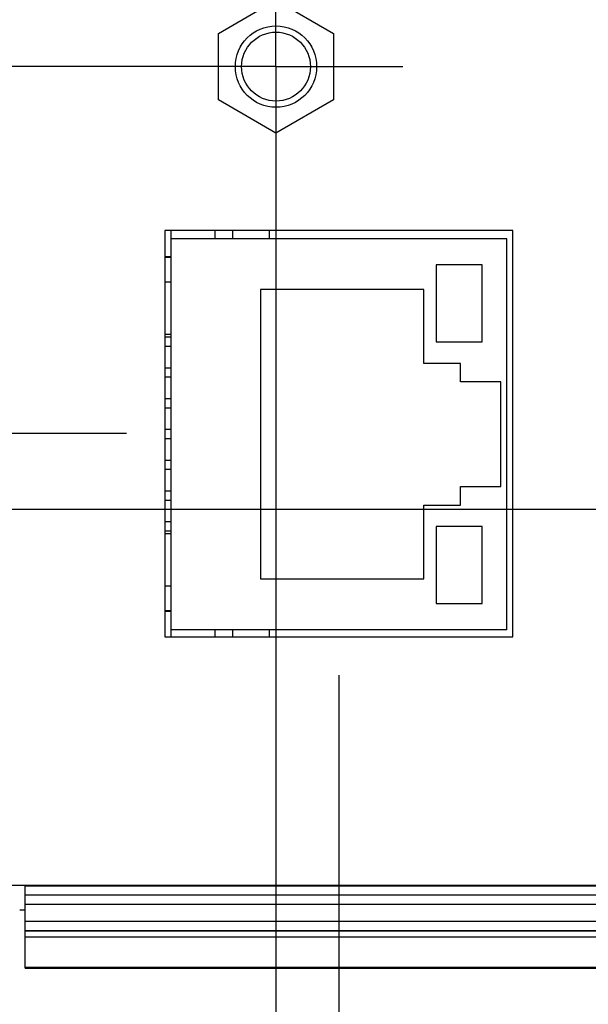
# Model space of a CAD drawing. Header units: inches. Extents: x 0 to 34, y 0 to 22.
# Tile 57 of 120: x 16.5 to 17.5, y 14.1 to 15.7. Entities that reach past the tile are written whole.
import ezdxf

# ---------------------------------------------------------------- set-up
doc = ezdxf.new("R2010")
doc.units = ezdxf.units.IN
doc.header["$LTSCALE"] = 1.87
doc.header["$MEASUREMENT"] = 0
doc.linetypes.add('CENTER', pattern=[0.6, 0.375, -0.075, 0.075, -0.075])
doc.layers.get('0').update_dxf_attribs({"linetype": 'CONTINUOUS'})
doc.layers.add('DEFAULT_1', color=7, linetype='CENTER')
doc.layers.add('DIMENSIONS', color=7, linetype='CONTINUOUS')
doc.styles.get("Standard").update_dxf_attribs({"font": 'txt', "width": 0.8})
doc.dimstyles.new('DIMSTYLE_1', dxfattribs={"dimtxt": 0.125, "dimasz": 0.18, "dimexe": 0.18, "dimexo": 0.0625, "dimgap": 0.09, "dimtad": 0, "dimtih": 1, "dimtoh": 1, "dimdec": 3, "dimzin": 4, "dimdsep": 46, "dimtxsty": 'STANDARD', "dimblk": '_FILLED', "dimblk1": '_FILLED', "dimblk2": '_FILLED', "dimcen": 0.09, "dimadec": 0, "dimazin": 0, "dimtp": 0.01, "dimtm": 0.01, "dimtfac": 1, "dimtdec": 3, "dimtofl": 0, "dimtmove": 0, "dimatfit": 3, "dimldrblk": '_FILLED', "dimfxl": 1, "dimtolj": 1, "dimtzin": 4, "dimarcsym": 0})

# ---------------------------------------------------------------- blocks, each defined once
blk = doc.blocks.new('_FILLED')
at = {"color": 0, "linetype": 'BYBLOCK'}
blk.add_solid([(0, 0), (-1, 0.1736), (-1, -0.1736)], dxfattribs=at)
blk = doc.blocks.new('*D12')
at = {"layer": 'DIMENSIONS', "color": 2, "linetype": 'CONTINUOUS'}
for p, q in [((16.9497, 15.4129), (16.9497, 13.2614)), ((15.4186, 14.0963), (15.4186, 13.2614)), ((15.4186, 13.3864), (15.0586, 13.3864)), ((16.9497, 13.3864), (17.3097, 13.3864))]:
    blk.add_line(p, q, dxfattribs=at)
at = {"layer": 'DIMENSIONS', "color": 2, "linetype": 'CONTINUOUS', "xscale": 0.18, "yscale": 0.18, "zscale": 0.18}
blk.add_blockref('_FILLED', (15.4186, 13.3864), dxfattribs=at)
at = {"layer": 'DIMENSIONS', "color": 2, "linetype": 'CONTINUOUS', "xscale": 0.18, "yscale": 0.18, "zscale": 0.18, "rotation": 180}
blk.add_blockref('_FILLED', (16.9497, 13.3864), dxfattribs=at)
at = {"layer": 'DIMENSIONS', "color": 2, "linetype": 'CONTINUOUS', "width": 0.8}
for s, p in [('1.531', (15.5224, 13.3239)), ('[', (16.1474, 13.3239)), ('38.89', (16.2474, 13.3239)), (']', (16.7474, 13.3239))]:
    blk.add_text(s, height=0.125, dxfattribs=at).set_placement(p)
blk = doc.blocks.new('*D13')
at = {"layer": 'DIMENSIONS', "color": 2, "linetype": 'CONTINUOUS'}
for p, q in [((17.0517, 14.612), (17.0517, 12.5114)), ((15.4186, 14.0739), (15.4186, 12.5114)), ((15.4186, 12.6364), (15.0586, 12.6364)), ((17.0517, 12.6364), (17.4117, 12.6364))]:
    blk.add_line(p, q, dxfattribs=at)
at = {"layer": 'DIMENSIONS', "color": 2, "linetype": 'CONTINUOUS', "xscale": 0.18, "yscale": 0.18, "zscale": 0.18}
blk.add_blockref('_FILLED', (15.4186, 12.6364), dxfattribs=at)
at = {"layer": 'DIMENSIONS', "color": 2, "linetype": 'CONTINUOUS', "xscale": 0.18, "yscale": 0.18, "zscale": 0.18, "rotation": 180}
blk.add_blockref('_FILLED', (17.0517, 12.6364), dxfattribs=at)
at = {"layer": 'DIMENSIONS', "color": 2, "linetype": 'CONTINUOUS', "width": 0.8}
for s, p in [('1.633', (15.5058, 12.5739)), ('[', (16.1308, 12.5739)), ('41.48', (16.2308, 12.5739)), (']', (16.7308, 12.5739))]:
    blk.add_text(s, height=0.125, dxfattribs=at).set_placement(p)
blk = doc.blocks.new('*D14')
at = {"layer": 'DIMENSIONS', "color": 2, "linetype": 'CONTINUOUS'}
for p, q in [((18.2296, 14.7774), (18.2296, 11.7614)), ((15.4186, 14.0867), (15.4186, 11.7614)), ((15.4186, 11.8864), (15.9338, 11.8864)), ((18.2296, 11.8864), (17.2838, 11.8864))]:
    blk.add_line(p, q, dxfattribs=at)
at = {"layer": 'DIMENSIONS', "color": 2, "linetype": 'CONTINUOUS', "xscale": 0.18, "yscale": 0.18, "zscale": 0.18, "rotation": 180}
blk.add_blockref('_FILLED', (15.4186, 11.8864), dxfattribs=at)
at = {"layer": 'DIMENSIONS', "color": 2, "linetype": 'CONTINUOUS', "xscale": 0.18, "yscale": 0.18, "zscale": 0.18}
blk.add_blockref('_FILLED', (18.2296, 11.8864), dxfattribs=at)
at = {"layer": 'DIMENSIONS', "color": 2, "linetype": 'CONTINUOUS', "width": 0.8}
for s, p in [('2.811', (15.9963, 11.8239)), ('[', (16.6213, 11.8239)), ('71.4', (16.7213, 11.8239)), (']', (17.1213, 11.8239))]:
    blk.add_text(s, height=0.125, dxfattribs=at).set_placement(p)
blk = doc.blocks.new('*D15')
at = {"layer": 'DIMENSIONS', "color": 2, "linetype": 'CONTINUOUS'}
for p, q in [((18.1149, 14.881), (14.4816, 14.881)), ((14.6066, 14.881), (14.6066, 14.5095)), ((14.6066, 14.1381), (14.6066, 14.5095)), ((14.6066, 14.5095), (14.6066, 13.3864)), ((15.3748, 14.1381), (14.4816, 14.1381)), ((14.6066, 13.3864), (14.0935, 13.3864))]:
    blk.add_line(p, q, dxfattribs=at)
at = {"layer": 'DIMENSIONS', "color": 2, "linetype": 'CONTINUOUS', "xscale": 0.18, "yscale": 0.18, "zscale": 0.18}
for p, rotation in [((14.6066, 14.881), 90), ((14.6066, 14.1381), 270)]:
    blk.add_blockref('_FILLED', p, dxfattribs=dict(at, rotation=rotation))
at = {"layer": 'DIMENSIONS', "color": 2, "linetype": 'CONTINUOUS', "width": 0.8}
for s, p in [('.743', (12.806, 13.3239)), ('[', (13.331, 13.3239)), ('18.87', (13.431, 13.3239)), (']', (13.931, 13.3239))]:
    blk.add_text(s, height=0.125, dxfattribs=at).set_placement(p)
blk = doc.blocks.new('*D16')
at = {"layer": 'DIMENSIONS', "color": 2, "linetype": 'CONTINUOUS'}
for p, q in [((13.8566, 15.0045), (13.8566, 15.3645)), ((16.7067, 15.0045), (13.7316, 15.0045)), ((15.3396, 14.1381), (13.7316, 14.1381)), ((13.8566, 14.1381), (13.8566, 13.7781))]:
    blk.add_line(p, q, dxfattribs=at)
at = {"layer": 'DIMENSIONS', "color": 2, "linetype": 'CONTINUOUS', "xscale": 0.18, "yscale": 0.18, "zscale": 0.18}
for p, rotation in [((13.8566, 15.0045), 270), ((13.8566, 14.1381), 90)]:
    blk.add_blockref('_FILLED', p, dxfattribs=dict(at, rotation=rotation))
at = {"layer": 'DIMENSIONS', "color": 2, "linetype": 'CONTINUOUS', "width": 0.8}
for s, p in [('[', (13.7691, 14.4821)), (']', (14.3691, 14.4821)), ('.866', (13.2441, 14.4821)), ('22.01', (13.8691, 14.4821))]:
    blk.add_text(s, height=0.125, dxfattribs=at).set_placement(p)
blk = doc.blocks.new('*D17')
at = {"layer": 'DIMENSIONS', "color": 2, "linetype": 'CONTINUOUS'}
for p, q in [((13.1066, 16.1804), (12.6921, 16.1804)), ((13.1066, 15.6005), (13.1066, 16.1804)), ((16.7621, 15.6005), (12.9816, 15.6005)), ((15.3396, 14.1381), (12.9816, 14.1381)), ((13.1066, 14.1381), (13.1066, 13.7781))]:
    blk.add_line(p, q, dxfattribs=at)
at = {"layer": 'DIMENSIONS', "color": 2, "linetype": 'CONTINUOUS', "xscale": 0.18, "yscale": 0.18, "zscale": 0.18}
for p, rotation in [((13.1066, 15.6005), 270), ((13.1066, 14.1381), 90)]:
    blk.add_blockref('_FILLED', p, dxfattribs=dict(at, rotation=rotation))
at = {"layer": 'DIMENSIONS', "color": 2, "linetype": 'CONTINUOUS', "width": 0.8}
for s, p in [('[', (11.9296, 16.1179)), (']', (12.5296, 16.1179)), ('1.462', (11.3046, 16.1179)), ('37.14', (12.0296, 16.1179))]:
    blk.add_text(s, height=0.125, dxfattribs=at).set_placement(p)

msp = doc.modelspace()

# ---------------------------------------------------------------- linework, layer by layer
at = {"color": 7, "linetype": 'CONTINUOUS'}
for p, q in [((16.8562, 15.6545), (16.9497, 15.7084)), ((16.9497, 15.7084), (17.0432, 15.6545)), ((16.8562, 15.5465), (16.8562, 15.6545)), ((17.0432, 15.6545), (17.0432, 15.5465)), ((16.9497, 15.4925), (16.8562, 15.5465)), ((17.0432, 15.5465), (16.9497, 15.4925)), ((16.7692, 15.3345), (16.7692, 14.6745)), ((17.3342, 15.3345), (16.7692, 15.3345)), ((16.7796, 14.6745), (16.7796, 15.3345)), ((17.3246, 15.321), (16.7796, 15.321)), ((16.8501, 15.3345), (16.8501, 15.321)), ((16.8796, 15.321), (16.8796, 15.3345)), ((16.9385, 15.3345), (16.9385, 15.321)), ((17.3246, 14.686), (17.3246, 15.321)), ((17.3342, 14.6745), (17.3342, 15.3345)), ((16.7796, 15.2915), (16.7692, 15.2915)), ((16.7796, 15.2905), (16.7692, 15.2905)), ((17.2096, 15.2785), (17.2096, 15.1535)), ((17.2846, 15.2785), (17.2096, 15.2785)), ((17.2846, 15.1535), (17.2846, 15.2785)), ((16.7796, 15.2505), (16.7692, 15.2505)), ((16.9246, 15.2385), (16.9246, 14.7685)), ((17.1896, 15.2385), (16.9246, 15.2385)), ((17.1896, 15.1185), (17.1896, 15.2385)), ((16.7796, 15.1655), (16.7692, 15.1655)), ((16.7796, 15.161), (16.7692, 15.161)), ((16.7796, 15.146), (16.7692, 15.146)), ((17.2096, 15.1535), (17.2846, 15.1535)), ((17.2496, 15.1185), (17.1896, 15.1185)), ((17.2496, 15.0885), (17.2496, 15.1185)), ((16.7796, 15.111), (16.7692, 15.111)), ((16.7796, 15.096), (16.7692, 15.096)), ((17.3146, 15.0885), (17.2496, 15.0885)), ((17.3146, 14.9185), (17.3146, 15.0885)), ((16.7796, 15.061), (16.7692, 15.061)), ((16.7796, 15.046), (16.7692, 15.046)), ((16.7796, 15.011), (16.7692, 15.011)), ((16.7796, 14.996), (16.7692, 14.996)), ((16.7796, 14.961), (16.7692, 14.961)), ((16.7796, 14.946), (16.7692, 14.946)), ((16.7796, 14.911), (16.7692, 14.911)), ((17.2496, 14.8885), (17.2496, 14.9185)), ((17.2496, 14.9185), (17.3146, 14.9185)), ((16.7796, 14.896), (16.7692, 14.896)), ((17.1896, 14.7685), (17.1896, 14.8885)), ((17.1896, 14.8885), (17.2496, 14.8885)), ((16.7796, 14.861), (16.7692, 14.861)), ((16.7796, 14.846), (16.7692, 14.846)), ((16.7796, 14.8415), (16.7692, 14.8415)), ((17.2096, 14.8535), (17.2096, 14.7285)), ((17.2846, 14.8535), (17.2096, 14.8535)), ((17.2846, 14.7285), (17.2846, 14.8535)), ((16.9246, 14.7685), (17.1896, 14.7685)), ((16.7796, 14.7565), (16.7692, 14.7565)), ((17.2096, 14.7285), (17.2846, 14.7285)), ((16.7796, 14.7165), (16.7692, 14.7165)), ((16.7796, 14.7155), (16.7692, 14.7155)), ((17.3246, 14.686), (16.7796, 14.686)), ((16.8501, 14.686), (16.8501, 14.6745)), ((16.8796, 14.6745), (16.8796, 14.686)), ((16.9385, 14.686), (16.9385, 14.6745)), ((16.7692, 14.6745), (17.3342, 14.6745)), ((16.2464, 14.271), (18.1697, 14.271)), ((16.5426, 14.1365), (16.5426, 14.271)), ((16.5426, 14.2698), (18.1958, 14.2698)), ((18.1808, 14.2548), (16.5426, 14.2548)), ((18.1808, 14.2547), (16.5426, 14.2547)), ((18.1808, 14.2397), (16.5426, 14.2397)), ((16.5334, 14.2311), (16.5426, 14.2312)), ((16.5426, 14.2127), (18.2046, 14.2127)), ((16.5426, 14.1977), (18.2046, 14.1977)), ((16.5426, 14.1972), (18.2695, 14.1972)), ((16.5426, 14.1873), (18.2695, 14.1873)), ((16.5426, 14.1381), (18.3081, 14.1381)), ((16.5426, 14.1365), (18.3096, 14.1366))]:
    msp.add_line(p, q, dxfattribs=at)
for radius in [0.066, 0.056]:
    msp.add_circle((16.9497, 15.6005), radius, dxfattribs=at)
msp.add_arc((16.8726, 14.6761), 0.007, 346.484, 360, dxfattribs=at)
at = {"layer": 'DEFAULT_1', "color": 7, "linetype": 'CENTER'}
for q in [(16.9497, 15.8166), (16.7275, 15.6005), (16.9497, 15.3987), (17.1556, 15.6005)]:
    msp.add_line((16.9497, 15.6005), q, dxfattribs=at)

# ---------------------------------------------------------------- dimensions: what is measured, and where the dimension line sits
at = {"layer": 'DIMENSIONS', "color": 2, "linetype": 'CONTINUOUS'}
for base, p1, p2, picture, middle in [((13.1066, 15.6005), (15.3396, 14.1381), (16.7621, 15.6005), '*D17', (11.9671, 16.1804)), ((13.8566, 15.0045), (15.3396, 14.1381), (16.7067, 15.0045), '*D16', (13.8566, 14.5446)), ((14.6066, 14.881), (15.3748, 14.1381), (18.1149, 14.881), '*D15', (13.4185, 13.3864))]:
    dim = msp.add_linear_dim(base=base, p1=p1, p2=p2, angle=90, dimstyle='DIMSTYLE_1', dxfattribs=at)
    dim.commit()
    dim.dimension.update_dxf_attribs({"geometry": picture, "text_midpoint": middle, "dimtype": 160})
for base, p1, p2, picture, middle in [((16.9497, 13.3864), (15.4186, 14.0963), (16.9497, 15.4129), '*D12', (16.1849, 13.3864)), ((18.2296, 11.8864), (15.4186, 14.0867), (18.2296, 14.7774), '*D14', (16.6088, 11.8864)), ((17.0517, 12.6364), (15.4186, 14.0739), (17.0517, 14.612), '*D13', (16.1683, 12.6364))]:
    dim = msp.add_linear_dim(base=base, p1=p1, p2=p2, dimstyle='DIMSTYLE_1', dxfattribs=at)
    dim.commit()
    dim.dimension.update_dxf_attribs({"geometry": picture, "text_midpoint": middle, "dimtype": 160})

doc.saveas('drawing.dxf')
